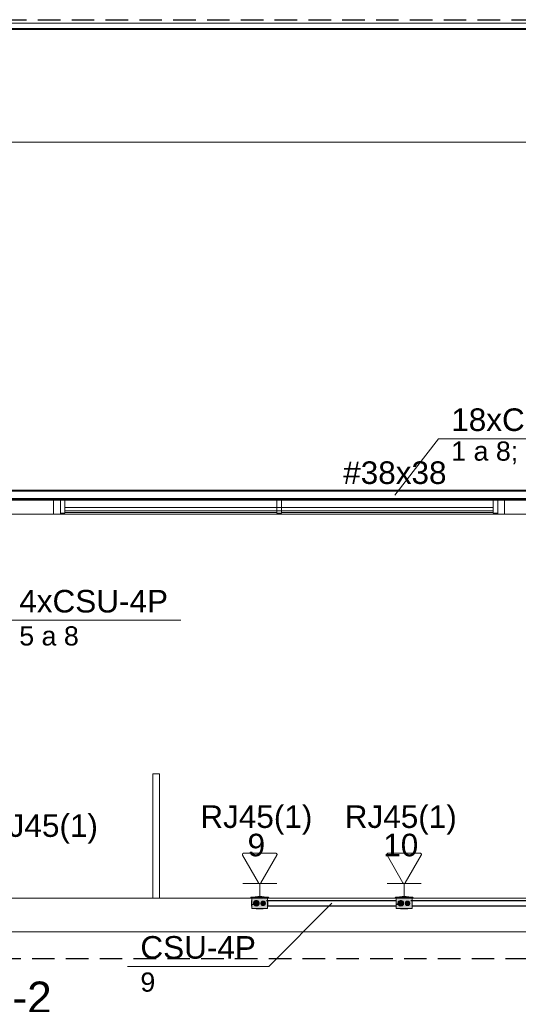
# Model space of a CAD drawing. Header units: millimetres. Extents: x 4476663 to 4477054, y -30323851 to -30323414.
# Tile 104 of 256: x 4476921.32 to 4476925.74, y -30323788.24 to -30323779.51. Entities that reach past the tile are written whole.
import ezdxf

# ---------------------------------------------------------------- set-up
doc = ezdxf.new("R2010")
doc.units = ezdxf.units.MM
doc.linetypes.add('JIS_02_2.0', pattern=[0.3, 0.2, -0.1])
doc.linetypes.add('NULL', pattern=[0])
for name, color, linetype, lineweight in [('CE-Caixa', 9, 'Continuous', 18), ('CE-Condutos (Baixa)', 6, 'Continuous', 25), ('CE-Condutos (Teto)', 1, 'Continuous', 25), ('CE-PT Dados', 7, 'Continuous', 5), ('CE-Textos conduto', 7, 'Continuous', 9), ('CE-Textos fios', 7, 'Continuous', 9), ('IFC-Caixa de passagem-Contorno', 44, 'Continuous', 5), ('IFC-Janela-Contorno', 142, 'Continuous', 5), ('IFC-Parede padrão-Contorno', 44, 'Continuous', 5), ('IFC-Parede-Contorno', 42, 'Continuous', 5), ('Textos', 7, 'Continuous', 9)]:
    doc.layers.add(name, color=color, linetype=linetype, lineweight=lineweight)
doc.styles.add('ARIAL', font='arial.ttf')

msp = doc.modelspace()

# ---------------------------------------------------------------- hatches: boundary and pattern name
at = {"layer": 'CE-Caixa', "linetype": 'Continuous'}
for points in [[(4476923.5174, -30323787.2918), (4476923.3714, -30323787.2918), (4476923.3644, -30323787.2978), (4476923.5244, -30323787.2978)], [(4476923.4866, -30323787.323), (4476923.4772, -30323787.323), (4476923.4764, -30323787.3676), (4476923.4708, -30323787.3676), (4476923.4764, -30323787.3236), (4476923.3744, -30323787.3928), (4476923.5144, -30323787.3928), (4476923.5144, -30323787.2978), (4476923.4902, -30323787.3142)], [(4476923.464, -30323787.3281), (4476923.434, -30323787.3306), (4476923.428, -30323787.3559), (4476923.4569, -30323787.3357), (4476923.5144, -30323787.2978), (4476923.4858, -30323787.2978), (4476923.4848, -30323787.3046), (4476923.4644, -30323787.3176), (4476923.4858, -30323787.2978), (4476923.3744, -30323787.2978), (4476923.3744, -30323787.3928), (4476923.4068, -30323787.3708), (4476923.3911, -30323787.3625), (4476923.3981, -30323787.3354), (4476923.4037, -30323787.3346), (4476923.4144, -30323787.3203), (4476923.4269, -30323787.3316), (4476923.4526, -30323787.3282), (4476923.4572, -30323787.323)], [(4476923.4208, -30323787.3694), (4476923.436, -30323787.3578), (4476923.4385, -30323787.3388), (4476923.4269, -30323787.3236), (4476923.4079, -30323787.3211), (4476923.3927, -30323787.3328), (4476923.3902, -30323787.3518), (4476923.4019, -30323787.3669)], [(4476923.404, -30323787.2878), (4476923.404, -30323787.2918), (4476923.4553, -30323787.2918), (4476923.4848, -30323787.2878)], [(4476923.4269, -30323787.2878), (4476923.4597, -30323787.2878), (4476923.4619, -30323787.2858), (4476923.4269, -30323787.2858)], [(4476923.4917, -30323787.3553), (4476923.4917, -30323787.3353), (4476923.4744, -30323787.3253), (4476923.457, -30323787.3353), (4476923.457, -30323787.3553), (4476923.4744, -30323787.3653)], [(4476924.7985, -30323787.2918), (4476924.6525, -30323787.2918), (4476924.6456, -30323787.2978), (4476924.8056, -30323787.2978)], [(4476924.6555, -30323787.3928), (4476924.7955, -30323787.3928), (4476924.7955, -30323787.2978), (4476924.7583, -30323787.323), (4476924.7732, -30323787.3362), (4476924.777, -30323787.3453), (4476924.7575, -30323787.3676), (4476924.7575, -30323787.3236), (4476924.6927, -30323787.3676), (4476924.6851, -30323787.3676), (4476924.6851, -30323787.3551), (4476924.6656, -30323787.3372), (4476924.6851, -30323787.3346), (4476924.6656, -30323787.323), (4476924.6656, -30323787.3203), (4476924.6851, -30323787.3346), (4476924.6851, -30323787.323), (4476924.708, -30323787.323), (4476924.7099, -30323787.3553), (4476924.736, -30323787.3382), (4476924.7414, -30323787.3312), (4476924.7955, -30323787.2978), (4476924.6555, -30323787.2978)], [(4476924.702, -30323787.3694), (4476924.7172, -30323787.3578), (4476924.7197, -30323787.3388), (4476924.708, -30323787.3236), (4476924.689, -30323787.3211), (4476924.6739, -30323787.3328), (4476924.6714, -30323787.3518), (4476924.683, -30323787.3669)], [(4476924.7551, -30323787.2918), (4476924.7659, -30323787.2878), (4476924.6851, -30323787.2878), (4476924.6851, -30323787.2918)], [(4476924.708, -30323787.2878), (4476924.7408, -30323787.2878), (4476924.743, -30323787.2858), (4476924.708, -30323787.2858)], [(4476924.7728, -30323787.3553), (4476924.7728, -30323787.3353), (4476924.7555, -30323787.3253), (4476924.7382, -30323787.3353), (4476924.7382, -30323787.3553), (4476924.7555, -30323787.3653)]]:
    msp.add_hatch(color=163, dxfattribs=at).paths.add_polyline_path(points)

# ---------------------------------------------------------------- linework, layer by layer
at = {"color": 3, "linetype": 'JIS_02_2.0'}
msp.add_lwpolyline([(4476911.8767, -30323779.5124), (4476930.025, -30323779.5124), (4476930.025, -30323787.838), (4476911.8767, -30323787.838)], close=True, dxfattribs=at)
at = {"layer": 'CE-Caixa'}
for p, q in [((4476923.3714, -30323787.2918), (4476923.3644, -30323787.2978)), ((4476923.3644, -30323787.2978), (4476923.3744, -30323787.2978)), ((4476923.404, -30323787.2918), (4476923.3714, -30323787.2918)), ((4476923.3728, -30323787.3203), (4476923.3728, -30323787.3211)), ((4476923.3744, -30323787.3203), (4476923.3728, -30323787.3203)), ((4476923.3728, -30323787.3211), (4476923.3728, -30323787.3236)), ((4476923.3728, -30323787.3236), (4476923.3728, -30323787.3276)), ((4476923.3728, -30323787.3276), (4476923.3728, -30323787.3328)), ((4476923.3728, -30323787.3328), (4476923.3728, -30323787.3388)), ((4476923.3728, -30323787.3388), (4476923.3728, -30323787.3453)), ((4476923.3728, -30323787.3453), (4476923.3728, -30323787.3518)), ((4476923.3728, -30323787.3518), (4476923.3728, -30323787.3578)), ((4476923.3728, -30323787.3578), (4476923.3728, -30323787.363)), ((4476923.3744, -30323787.2978), (4476923.404, -30323787.2978)), ((4476923.3744, -30323787.2978), (4476923.3744, -30323787.3121)), ((4476923.382, -30323787.2978), (4476923.3744, -30323787.2978)), ((4476923.3744, -30323787.3121), (4476923.3744, -30323787.3178)), ((4476923.3744, -30323787.3178), (4476923.3744, -30323787.3203)), ((4476923.3744, -30323787.3203), (4476923.3744, -30323787.3385)), ((4476923.3744, -30323787.3385), (4476923.3744, -30323787.3458)), ((4476923.3744, -30323787.3458), (4476923.3744, -30323787.3555)), ((4476923.3744, -30323787.3555), (4476923.3744, -30323787.3652)), ((4476923.404, -30323787.2978), (4476923.382, -30323787.2978)), ((4476923.382, -30323787.3578), (4476923.382, -30323787.3518)), ((4476923.3902, -30323787.3388), (4476923.3894, -30323787.3453)), ((4476923.3894, -30323787.3453), (4476923.3902, -30323787.3518)), ((4476923.3927, -30323787.3328), (4476923.3902, -30323787.3388)), ((4476923.3902, -30323787.3518), (4476923.3927, -30323787.3578)), ((4476923.3967, -30323787.3276), (4476923.3927, -30323787.3328)), ((4476923.3927, -30323787.3578), (4476923.3967, -30323787.363)), ((4476923.4019, -30323787.3236), (4476923.3967, -30323787.3276)), ((4476923.4079, -30323787.3211), (4476923.4019, -30323787.3236)), ((4476923.404, -30323787.2878), (4476923.404, -30323787.2918)), ((4476923.4269, -30323787.2878), (4476923.404, -30323787.2878)), ((4476923.4269, -30323787.2918), (4476923.404, -30323787.2918)), ((4476923.404, -30323787.2978), (4476923.4269, -30323787.2978)), ((4476923.4113, -30323787.2978), (4476923.404, -30323787.2978)), ((4476923.4144, -30323787.3203), (4476923.4079, -30323787.3211)), ((4476923.4269, -30323787.2978), (4476923.4113, -30323787.2978)), ((4476923.4208, -30323787.3211), (4476923.4144, -30323787.3203)), ((4476923.4269, -30323787.3236), (4476923.4208, -30323787.3211)), ((4476923.4619, -30323787.2858), (4476923.4269, -30323787.2858)), ((4476923.4269, -30323787.2858), (4476923.4269, -30323787.2878)), ((4476923.4619, -30323787.2878), (4476923.4269, -30323787.2878)), ((4476923.4619, -30323787.2918), (4476923.4269, -30323787.2918)), ((4476923.4269, -30323787.2978), (4476923.4619, -30323787.2978)), ((4476923.4619, -30323787.2978), (4476923.4269, -30323787.2978)), ((4476923.432, -30323787.3276), (4476923.4269, -30323787.3236)), ((4476923.436, -30323787.3328), (4476923.432, -30323787.3276)), ((4476923.432, -30323787.363), (4476923.436, -30323787.3578)), ((4476923.4385, -30323787.3388), (4476923.436, -30323787.3328)), ((4476923.436, -30323787.3578), (4476923.4385, -30323787.3518)), ((4476923.4394, -30323787.3453), (4476923.4385, -30323787.3388)), ((4476923.4385, -30323787.3518), (4476923.4394, -30323787.3453)), ((4476923.455, -30323787.3401), (4476923.4544, -30323787.3453)), ((4476923.4544, -30323787.3453), (4476923.455, -30323787.3505)), ((4476923.457, -30323787.3353), (4476923.455, -30323787.3401)), ((4476923.455, -30323787.3505), (4476923.457, -30323787.3553)), ((4476923.4602, -30323787.3312), (4476923.457, -30323787.3353)), ((4476923.457, -30323787.3553), (4476923.4602, -30323787.3594)), ((4476923.4644, -30323787.328), (4476923.4602, -30323787.3312)), ((4476923.4602, -30323787.3594), (4476923.4644, -30323787.3626)), ((4476923.4619, -30323787.2878), (4476923.4619, -30323787.2858)), ((4476923.4848, -30323787.2878), (4476923.4619, -30323787.2878)), ((4476923.4848, -30323787.2918), (4476923.4619, -30323787.2918)), ((4476923.4619, -30323787.2978), (4476923.4848, -30323787.2978)), ((4476923.4726, -30323787.2978), (4476923.4619, -30323787.2978)), ((4476923.4692, -30323787.326), (4476923.4644, -30323787.328)), ((4476923.4744, -30323787.3253), (4476923.4692, -30323787.326)), ((4476923.4848, -30323787.2978), (4476923.4726, -30323787.2978)), ((4476923.4795, -30323787.326), (4476923.4744, -30323787.3253)), ((4476923.4844, -30323787.328), (4476923.4795, -30323787.326)), ((4476923.4885, -30323787.3312), (4476923.4844, -30323787.328)), ((4476923.4844, -30323787.3626), (4476923.4885, -30323787.3594)), ((4476923.4848, -30323787.2918), (4476923.4848, -30323787.2878)), ((4476923.5174, -30323787.2918), (4476923.4848, -30323787.2918)), ((4476923.4848, -30323787.2978), (4476923.5144, -30323787.2978)), ((4476923.4858, -30323787.2978), (4476923.4848, -30323787.2978)), ((4476923.5037, -30323787.2978), (4476923.4858, -30323787.2978)), ((4476923.4917, -30323787.3353), (4476923.4885, -30323787.3312)), ((4476923.4885, -30323787.3594), (4476923.4917, -30323787.3553)), ((4476923.4937, -30323787.3401), (4476923.4917, -30323787.3353)), ((4476923.4917, -30323787.3553), (4476923.4937, -30323787.3505)), ((4476923.4944, -30323787.3453), (4476923.4937, -30323787.3401)), ((4476923.4937, -30323787.3505), (4476923.4944, -30323787.3453)), ((4476923.5144, -30323787.2978), (4476923.5037, -30323787.2978)), ((4476923.5144, -30323787.2978), (4476923.5244, -30323787.2978)), ((4476923.5144, -30323787.3005), (4476923.5144, -30323787.2978)), ((4476923.5144, -30323787.3203), (4476923.5144, -30323787.3005)), ((4476923.5144, -30323787.323), (4476923.5144, -30323787.3203)), ((4476923.516, -30323787.3203), (4476923.5144, -30323787.3203)), ((4476923.5144, -30323787.3258), (4476923.5144, -30323787.323)), ((4476923.5144, -30323787.3396), (4476923.5144, -30323787.3258)), ((4476923.5144, -30323787.3676), (4476923.5144, -30323787.3396)), ((4476923.516, -30323787.3211), (4476923.516, -30323787.3203)), ((4476923.516, -30323787.323), (4476923.516, -30323787.3211)), ((4476923.516, -30323787.3236), (4476923.516, -30323787.323)), ((4476923.516, -30323787.3276), (4476923.516, -30323787.3236)), ((4476923.516, -30323787.3328), (4476923.516, -30323787.3276)), ((4476923.516, -30323787.3388), (4476923.516, -30323787.3328)), ((4476923.516, -30323787.3453), (4476923.516, -30323787.3388)), ((4476923.516, -30323787.3518), (4476923.516, -30323787.3453)), ((4476923.516, -30323787.3578), (4476923.516, -30323787.3518)), ((4476923.516, -30323787.363), (4476923.516, -30323787.3578)), ((4476923.5244, -30323787.2978), (4476923.5174, -30323787.2918)), ((4476924.6525, -30323787.2918), (4476924.6456, -30323787.2978)), ((4476924.6456, -30323787.2978), (4476924.6555, -30323787.2978)), ((4476924.6851, -30323787.2918), (4476924.6525, -30323787.2918)), ((4476924.6539, -30323787.3203), (4476924.6539, -30323787.3211)), ((4476924.6555, -30323787.3203), (4476924.6539, -30323787.3203)), ((4476924.6539, -30323787.3211), (4476924.6539, -30323787.323)), ((4476924.6539, -30323787.323), (4476924.6539, -30323787.3236)), ((4476924.6539, -30323787.3236), (4476924.6539, -30323787.3276)), ((4476924.6539, -30323787.3276), (4476924.6539, -30323787.3328)), ((4476924.6539, -30323787.3328), (4476924.6539, -30323787.3388)), ((4476924.6539, -30323787.3388), (4476924.6539, -30323787.3453)), ((4476924.6539, -30323787.3453), (4476924.6539, -30323787.3518)), ((4476924.6539, -30323787.3518), (4476924.6539, -30323787.3578)), ((4476924.6539, -30323787.3578), (4476924.6539, -30323787.363)), ((4476924.6555, -30323787.2978), (4476924.6851, -30323787.2978)), ((4476924.6631, -30323787.2978), (4476924.6555, -30323787.2978)), ((4476924.6555, -30323787.2978), (4476924.6555, -30323787.3121)), ((4476924.6555, -30323787.3121), (4476924.6555, -30323787.3178)), ((4476924.6555, -30323787.3178), (4476924.6555, -30323787.3203)), ((4476924.6555, -30323787.3203), (4476924.6555, -30323787.323)), ((4476924.6555, -30323787.323), (4476924.6555, -30323787.3385)), ((4476924.6555, -30323787.3385), (4476924.6555, -30323787.3651)), ((4476924.6656, -30323787.2978), (4476924.6631, -30323787.2978)), ((4476924.6851, -30323787.2978), (4476924.6656, -30323787.2978)), ((4476924.6714, -30323787.3388), (4476924.6705, -30323787.3453)), ((4476924.6705, -30323787.3453), (4476924.6714, -30323787.3518)), ((4476924.6739, -30323787.3328), (4476924.6714, -30323787.3388)), ((4476924.6714, -30323787.3518), (4476924.6739, -30323787.3578)), ((4476924.6778, -30323787.3276), (4476924.6739, -30323787.3328)), ((4476924.6739, -30323787.3578), (4476924.6778, -30323787.363)), ((4476924.683, -30323787.3236), (4476924.6778, -30323787.3276)), ((4476924.689, -30323787.3211), (4476924.683, -30323787.3236)), ((4476924.6851, -30323787.2878), (4476924.6851, -30323787.2918)), ((4476924.708, -30323787.2878), (4476924.6851, -30323787.2878)), ((4476924.708, -30323787.2918), (4476924.6851, -30323787.2918)), ((4476924.6851, -30323787.2978), (4476924.708, -30323787.2978)), ((4476924.6924, -30323787.2978), (4476924.6851, -30323787.2978)), ((4476924.6955, -30323787.3203), (4476924.689, -30323787.3211)), ((4476924.708, -30323787.2978), (4476924.6924, -30323787.2978)), ((4476924.702, -30323787.3211), (4476924.6955, -30323787.3203)), ((4476924.708, -30323787.3236), (4476924.702, -30323787.3211)), ((4476924.743, -30323787.2858), (4476924.708, -30323787.2858)), ((4476924.708, -30323787.2858), (4476924.708, -30323787.2878)), ((4476924.743, -30323787.2878), (4476924.708, -30323787.2878)), ((4476924.743, -30323787.2918), (4476924.708, -30323787.2918)), ((4476924.708, -30323787.2978), (4476924.743, -30323787.2978)), ((4476924.743, -30323787.2978), (4476924.708, -30323787.2978)), ((4476924.7132, -30323787.3276), (4476924.708, -30323787.3236)), ((4476924.7172, -30323787.3328), (4476924.7132, -30323787.3276)), ((4476924.7132, -30323787.363), (4476924.7172, -30323787.3578)), ((4476924.7197, -30323787.3388), (4476924.7172, -30323787.3328)), ((4476924.7172, -30323787.3578), (4476924.7197, -30323787.3518)), ((4476924.7205, -30323787.3453), (4476924.7197, -30323787.3388)), ((4476924.7197, -30323787.3518), (4476924.7205, -30323787.3453)), ((4476924.7362, -30323787.3401), (4476924.7355, -30323787.3453)), ((4476924.7355, -30323787.3453), (4476924.7362, -30323787.3505)), ((4476924.7382, -30323787.3353), (4476924.7362, -30323787.3401)), ((4476924.7362, -30323787.3505), (4476924.7382, -30323787.3553)), ((4476924.7414, -30323787.3312), (4476924.7382, -30323787.3353)), ((4476924.7382, -30323787.3553), (4476924.7414, -30323787.3594)), ((4476924.7455, -30323787.328), (4476924.7414, -30323787.3312)), ((4476924.7414, -30323787.3594), (4476924.7455, -30323787.3626)), ((4476924.743, -30323787.2878), (4476924.743, -30323787.2858)), ((4476924.7659, -30323787.2878), (4476924.743, -30323787.2878)), ((4476924.7659, -30323787.2918), (4476924.743, -30323787.2918)), ((4476924.743, -30323787.2978), (4476924.7659, -30323787.2978)), ((4476924.7538, -30323787.2978), (4476924.743, -30323787.2978)), ((4476924.7503, -30323787.326), (4476924.7455, -30323787.328)), ((4476924.7555, -30323787.3253), (4476924.7503, -30323787.326)), ((4476924.7659, -30323787.2978), (4476924.7538, -30323787.2978)), ((4476924.7607, -30323787.326), (4476924.7555, -30323787.3253)), ((4476924.7655, -30323787.328), (4476924.7607, -30323787.326)), ((4476924.7697, -30323787.3312), (4476924.7655, -30323787.328)), ((4476924.7655, -30323787.3626), (4476924.7697, -30323787.3594)), ((4476924.7659, -30323787.2918), (4476924.7659, -30323787.2878)), ((4476924.7985, -30323787.2918), (4476924.7659, -30323787.2918)), ((4476924.7659, -30323787.2978), (4476924.7955, -30323787.2978)), ((4476924.7669, -30323787.2978), (4476924.7659, -30323787.2978)), ((4476924.7848, -30323787.2978), (4476924.7669, -30323787.2978)), ((4476924.7728, -30323787.3353), (4476924.7697, -30323787.3312)), ((4476924.7697, -30323787.3594), (4476924.7728, -30323787.3553)), ((4476924.7748, -30323787.3401), (4476924.7728, -30323787.3353)), ((4476924.7728, -30323787.3553), (4476924.7748, -30323787.3505)), ((4476924.7755, -30323787.3453), (4476924.7748, -30323787.3401)), ((4476924.7748, -30323787.3505), (4476924.7755, -30323787.3453)), ((4476924.7955, -30323787.2978), (4476924.7848, -30323787.2978)), ((4476924.7955, -30323787.2978), (4476924.8056, -30323787.2978)), ((4476924.7955, -30323787.3005), (4476924.7955, -30323787.2978)), ((4476924.7955, -30323787.3203), (4476924.7955, -30323787.3005)), ((4476924.7955, -30323787.323), (4476924.7955, -30323787.3203)), ((4476924.7971, -30323787.3203), (4476924.7955, -30323787.3203)), ((4476924.7955, -30323787.3258), (4476924.7955, -30323787.323)), ((4476924.7955, -30323787.3396), (4476924.7955, -30323787.3258)), ((4476924.7955, -30323787.3676), (4476924.7955, -30323787.3396)), ((4476924.7971, -30323787.3211), (4476924.7971, -30323787.3203)), ((4476924.7971, -30323787.323), (4476924.7971, -30323787.3211)), ((4476924.7971, -30323787.3236), (4476924.7971, -30323787.323)), ((4476924.7971, -30323787.3276), (4476924.7971, -30323787.3236)), ((4476924.7971, -30323787.3328), (4476924.7971, -30323787.3276)), ((4476924.7971, -30323787.3388), (4476924.7971, -30323787.3328)), ((4476924.7971, -30323787.3453), (4476924.7971, -30323787.3388)), ((4476924.7971, -30323787.3518), (4476924.7971, -30323787.3453)), ((4476924.7971, -30323787.3578), (4476924.7971, -30323787.3518)), ((4476924.7971, -30323787.363), (4476924.7971, -30323787.3578)), ((4476924.8056, -30323787.2978), (4476924.7985, -30323787.2918)), ((4476923.3728, -30323787.363), (4476923.3728, -30323787.3669)), ((4476923.3728, -30323787.3669), (4476923.3728, -30323787.3694)), ((4476923.3728, -30323787.3694), (4476923.3728, -30323787.3703)), ((4476923.3728, -30323787.3703), (4476923.3744, -30323787.3703)), ((4476923.3744, -30323787.3652), (4476923.3744, -30323787.3703)), ((4476923.3744, -30323787.3703), (4476923.3744, -30323787.3928)), ((4476923.3744, -30323787.3928), (4476923.4451, -30323787.3928)), ((4476923.3967, -30323787.363), (4476923.4019, -30323787.3669)), ((4476923.4019, -30323787.3669), (4476923.4079, -30323787.3694)), ((4476923.4079, -30323787.3694), (4476923.4144, -30323787.3703)), ((4476923.4134, -30323787.3942), (4476923.4166, -30323787.3942)), ((4476923.4144, -30323787.3703), (4476923.4208, -30323787.3694)), ((4476923.4166, -30323787.3942), (4476923.4217, -30323787.3942)), ((4476923.4202, -30323787.3942), (4476923.4227, -30323787.3942)), ((4476923.4208, -30323787.3694), (4476923.4269, -30323787.3669)), ((4476923.4227, -30323787.3942), (4476923.4267, -30323787.3942)), ((4476923.4267, -30323787.3942), (4476923.4319, -30323787.3942)), ((4476923.4269, -30323787.3669), (4476923.432, -30323787.363)), ((4476923.4319, -30323787.3942), (4476923.4379, -30323787.3942)), ((4476923.4379, -30323787.3942), (4476923.4444, -30323787.3942)), ((4476923.4444, -30323787.3942), (4476923.4508, -30323787.3942)), ((4476923.4451, -30323787.3928), (4476923.4629, -30323787.3928)), ((4476923.4508, -30323787.3942), (4476923.4569, -30323787.3942)), ((4476923.4569, -30323787.3942), (4476923.462, -30323787.3942)), ((4476923.462, -30323787.3942), (4476923.466, -30323787.3942)), ((4476923.4629, -30323787.3928), (4476923.4762, -30323787.3928)), ((4476923.4644, -30323787.3626), (4476923.4692, -30323787.3646)), ((4476923.466, -30323787.3942), (4476923.4685, -30323787.3942)), ((4476923.467, -30323787.3942), (4476923.4721, -30323787.3942)), ((4476923.4692, -30323787.3646), (4476923.4744, -30323787.3653)), ((4476923.4721, -30323787.3942), (4476923.4753, -30323787.3942)), ((4476923.4744, -30323787.3653), (4476923.4795, -30323787.3646)), ((4476923.4753, -30323787.3942), (4476923.4764, -30323787.3942)), ((4476923.4762, -30323787.3928), (4476923.4764, -30323787.3928)), ((4476923.4764, -30323787.3928), (4476923.4881, -30323787.3928)), ((4476923.4764, -30323787.3942), (4476923.4764, -30323787.3928)), ((4476923.4795, -30323787.3646), (4476923.4844, -30323787.3626)), ((4476923.4881, -30323787.3928), (4476923.5006, -30323787.3928)), ((4476923.5006, -30323787.3928), (4476923.5037, -30323787.3928)), ((4476923.5037, -30323787.3928), (4476923.5044, -30323787.3928)), ((4476923.5044, -30323787.3928), (4476923.5068, -30323787.3928)), ((4476923.5068, -30323787.3928), (4476923.5144, -30323787.3928)), ((4476923.5144, -30323787.3703), (4476923.5144, -30323787.3676)), ((4476923.5144, -30323787.3858), (4476923.5144, -30323787.3703)), ((4476923.5144, -30323787.3703), (4476923.516, -30323787.3703)), ((4476923.5144, -30323787.3901), (4476923.5144, -30323787.3858)), ((4476923.5144, -30323787.3928), (4476923.5144, -30323787.3901)), ((4476923.516, -30323787.3669), (4476923.516, -30323787.363)), ((4476923.516, -30323787.3676), (4476923.516, -30323787.3669)), ((4476923.516, -30323787.3694), (4476923.516, -30323787.3676)), ((4476923.516, -30323787.3703), (4476923.516, -30323787.3694)), ((4476924.6539, -30323787.363), (4476924.6539, -30323787.3669)), ((4476924.6539, -30323787.3669), (4476924.6539, -30323787.3676)), ((4476924.6539, -30323787.3676), (4476924.6539, -30323787.3694)), ((4476924.6539, -30323787.3694), (4476924.6539, -30323787.3703)), ((4476924.6539, -30323787.3703), (4476924.6555, -30323787.3703)), ((4476924.6555, -30323787.3651), (4476924.6555, -30323787.3676)), ((4476924.6555, -30323787.3676), (4476924.6555, -30323787.3703)), ((4476924.6555, -30323787.3703), (4476924.6555, -30323787.3928)), ((4476924.6555, -30323787.3928), (4476924.7263, -30323787.3928)), ((4476924.6778, -30323787.363), (4476924.683, -30323787.3669)), ((4476924.683, -30323787.3669), (4476924.689, -30323787.3694)), ((4476924.689, -30323787.3694), (4476924.6955, -30323787.3703)), ((4476924.6946, -30323787.3942), (4476924.6978, -30323787.3942)), ((4476924.6955, -30323787.3703), (4476924.702, -30323787.3694)), ((4476924.6978, -30323787.3942), (4476924.7029, -30323787.3942)), ((4476924.7014, -30323787.3942), (4476924.7039, -30323787.3942)), ((4476924.702, -30323787.3694), (4476924.708, -30323787.3669)), ((4476924.7039, -30323787.3942), (4476924.7078, -30323787.3942)), ((4476924.7078, -30323787.3942), (4476924.713, -30323787.3942)), ((4476924.708, -30323787.3669), (4476924.7132, -30323787.363)), ((4476924.713, -30323787.3942), (4476924.719, -30323787.3942)), ((4476924.719, -30323787.3942), (4476924.7255, -30323787.3942)), ((4476924.7255, -30323787.3942), (4476924.732, -30323787.3942)), ((4476924.7263, -30323787.3928), (4476924.744, -30323787.3928)), ((4476924.732, -30323787.3942), (4476924.738, -30323787.3942)), ((4476924.738, -30323787.3942), (4476924.7432, -30323787.3942)), ((4476924.7432, -30323787.3942), (4476924.7472, -30323787.3942)), ((4476924.744, -30323787.3928), (4476924.7573, -30323787.3928)), ((4476924.7455, -30323787.3626), (4476924.7503, -30323787.3646)), ((4476924.7472, -30323787.3942), (4476924.7497, -30323787.3942)), ((4476924.7481, -30323787.3942), (4476924.7532, -30323787.3942)), ((4476924.7503, -30323787.3646), (4476924.7555, -30323787.3653)), ((4476924.7532, -30323787.3942), (4476924.7564, -30323787.3942)), ((4476924.7555, -30323787.3653), (4476924.7607, -30323787.3646)), ((4476924.7564, -30323787.3942), (4476924.7575, -30323787.3942)), ((4476924.7573, -30323787.3928), (4476924.7575, -30323787.3928)), ((4476924.7575, -30323787.3928), (4476924.7692, -30323787.3928)), ((4476924.7575, -30323787.3942), (4476924.7575, -30323787.3928)), ((4476924.7607, -30323787.3646), (4476924.7655, -30323787.3626)), ((4476924.7692, -30323787.3928), (4476924.7818, -30323787.3928)), ((4476924.7818, -30323787.3928), (4476924.7848, -30323787.3928)), ((4476924.7848, -30323787.3928), (4476924.7856, -30323787.3928)), ((4476924.7856, -30323787.3928), (4476924.7879, -30323787.3928)), ((4476924.7879, -30323787.3928), (4476924.7955, -30323787.3928)), ((4476924.7955, -30323787.3703), (4476924.7955, -30323787.3676)), ((4476924.7955, -30323787.3858), (4476924.7955, -30323787.3703)), ((4476924.7955, -30323787.3703), (4476924.7971, -30323787.3703)), ((4476924.7955, -30323787.3901), (4476924.7955, -30323787.3858)), ((4476924.7955, -30323787.3928), (4476924.7955, -30323787.3901)), ((4476924.7971, -30323787.3669), (4476924.7971, -30323787.363)), ((4476924.7971, -30323787.3676), (4476924.7971, -30323787.3669)), ((4476924.7971, -30323787.3694), (4476924.7971, -30323787.3676)), ((4476924.7971, -30323787.3703), (4476924.7971, -30323787.3694))]:
    msp.add_line(p, q, dxfattribs=at)
at = {"layer": 'CE-Condutos (Baixa)'}
for p, q in [((4476924.6539, -30323787.323), (4476923.5044, -30323787.323)), ((4476924.6555, -30323787.323), (4476924.6539, -30323787.323)), ((4476924.6656, -30323787.3585), (4476924.6656, -30323787.35)), ((4476927.292, -30323787.323), (4476924.7856, -30323787.323)), ((4476923.516, -30323787.3676), (4476924.6539, -30323787.3676)), ((4476924.7971, -30323787.3676), (4476927.3036, -30323787.3676))]:
    msp.add_line(p, q, dxfattribs=at)
at = {"layer": 'CE-Condutos (Teto)'}
for p, q in [((4476928.4753, -30323783.6892), (4476920.8337, -30323783.6892)), ((4476928.4753, -30323783.6862), (4476921.0623, -30323783.6862)), ((4476921.0623, -30323783.6892), (4476928.4753, -30323783.6892)), ((4476920.8113, -30323783.7652), (4476923.7101, -30323783.7652)), ((4476920.8113, -30323783.7682), (4476923.8912, -30323783.7682)), ((4476923.7101, -30323783.7652), (4476921.0623, -30323783.7652)), ((4476928.4753, -30323783.7652), (4476923.7101, -30323783.7652)), ((4476923.7101, -30323783.7652), (4476928.4753, -30323783.7652)), ((4476923.8912, -30323783.7682), (4476928.4534, -30323783.7682))]:
    msp.add_line(p, q, dxfattribs=at)
at = {"layer": 'CE-PT Dados'}
for p, q in [((4476923.434, -30323787.1651), (4476923.2923, -30323786.9197)), ((4476923.3027, -30323786.9017), (4476923.5859, -30323786.9018)), ((4476923.5963, -30323786.9198), (4476923.4547, -30323787.1651)), ((4476924.7151, -30323787.1651), (4476924.5735, -30323786.9197)), ((4476924.5838, -30323786.9017), (4476924.8671, -30323786.9018)), ((4476924.8775, -30323786.9198), (4476924.7359, -30323787.1651)), ((4476923.4444, -30323787.1711), (4476923.2931, -30323787.1711)), ((4476923.4444, -30323787.1711), (4476923.4444, -30323787.2917)), ((4476923.4444, -30323787.1711), (4476923.5956, -30323787.1711)), ((4476924.7255, -30323787.1711), (4476924.5743, -30323787.1711)), ((4476924.7255, -30323787.1711), (4476924.7255, -30323787.2917)), ((4476924.7255, -30323787.1711), (4476924.8767, -30323787.1711))]:
    msp.add_line(p, q, dxfattribs=at)
for points in [[(4476923.3027, -30323786.9017), (4476923.3013, -30323786.9018), (4476923.2999, -30323786.902), (4476923.2986, -30323786.9024), (4476923.2973, -30323786.903), (4476923.2961, -30323786.9037), (4476923.295, -30323786.9045), (4476923.294, -30323786.9055), (4476923.2931, -30323786.9065), (4476923.2923, -30323786.9077), (4476923.2917, -30323786.9089), (4476923.2912, -30323786.9103), (4476923.2909, -30323786.9116), (4476923.2907, -30323786.913), (4476923.2907, -30323786.9144), (4476923.2909, -30323786.9158), (4476923.2912, -30323786.9171), (4476923.2917, -30323786.9185), (4476923.2923, -30323786.9197)], [(4476923.5963, -30323786.9198), (4476923.597, -30323786.9186), (4476923.5974, -30323786.9173), (4476923.5978, -30323786.9159), (4476923.5979, -30323786.9145), (4476923.5979, -30323786.9131), (4476923.5978, -30323786.9118), (4476923.5974, -30323786.9104), (4476923.597, -30323786.9091), (4476923.5963, -30323786.9078), (4476923.5956, -30323786.9067), (4476923.5947, -30323786.9056), (4476923.5937, -30323786.9046), (4476923.5925, -30323786.9038), (4476923.5913, -30323786.9031), (4476923.59, -30323786.9026), (4476923.5887, -30323786.9022), (4476923.5873, -30323786.9019), (4476923.5859, -30323786.9018)], [(4476924.5838, -30323786.9017), (4476924.5825, -30323786.9018), (4476924.5811, -30323786.902), (4476924.5797, -30323786.9024), (4476924.5785, -30323786.903), (4476924.5773, -30323786.9037), (4476924.5761, -30323786.9045), (4476924.5751, -30323786.9055), (4476924.5742, -30323786.9065), (4476924.5735, -30323786.9077), (4476924.5728, -30323786.9089), (4476924.5723, -30323786.9103), (4476924.572, -30323786.9116), (4476924.5719, -30323786.913), (4476924.5719, -30323786.9144), (4476924.572, -30323786.9158), (4476924.5723, -30323786.9171), (4476924.5728, -30323786.9185), (4476924.5735, -30323786.9197)], [(4476924.8775, -30323786.9198), (4476924.8781, -30323786.9186), (4476924.8786, -30323786.9173), (4476924.8789, -30323786.9159), (4476924.8791, -30323786.9145), (4476924.8791, -30323786.9131), (4476924.8789, -30323786.9118), (4476924.8786, -30323786.9104), (4476924.8781, -30323786.9091), (4476924.8775, -30323786.9078), (4476924.8767, -30323786.9067), (4476924.8758, -30323786.9056), (4476924.8748, -30323786.9046), (4476924.8737, -30323786.9038), (4476924.8725, -30323786.9031), (4476924.8712, -30323786.9026), (4476924.8699, -30323786.9022), (4476924.8685, -30323786.9019), (4476924.8671, -30323786.9018)], [(4476923.434, -30323787.1651), (4476923.4347, -30323787.1663), (4476923.4356, -30323787.1673), (4476923.4366, -30323787.1683), (4476923.4378, -30323787.1691), (4476923.439, -30323787.1698), (4476923.4403, -30323787.1704), (4476923.4416, -30323787.1708), (4476923.443, -30323787.171), (4476923.4444, -30323787.1711), (4476923.4457, -30323787.171), (4476923.4471, -30323787.1708), (4476923.4485, -30323787.1704), (4476923.4497, -30323787.1698), (4476923.4509, -30323787.1691), (4476923.4521, -30323787.1683), (4476923.4531, -30323787.1673), (4476923.454, -30323787.1663), (4476923.4547, -30323787.1651)], [(4476924.7151, -30323787.1651), (4476924.7159, -30323787.1663), (4476924.7168, -30323787.1673), (4476924.7178, -30323787.1683), (4476924.7189, -30323787.1691), (4476924.7201, -30323787.1698), (4476924.7214, -30323787.1704), (4476924.7227, -30323787.1708), (4476924.7241, -30323787.171), (4476924.7255, -30323787.1711), (4476924.7269, -30323787.171), (4476924.7283, -30323787.1708), (4476924.7296, -30323787.1704), (4476924.7309, -30323787.1698), (4476924.7321, -30323787.1691), (4476924.7332, -30323787.1683), (4476924.7342, -30323787.1673), (4476924.7351, -30323787.1663), (4476924.7359, -30323787.1651)]]:
    msp.add_lwpolyline(points, dxfattribs=at)
at = {"layer": 'CE-Textos fios'}
for p, q in [((4476924.6433, -30323783.7272), (4476925.029, -30323783.2272)), ((4476925.029, -30323783.2272), (4476927.6336, -30323783.2272)), ((4476921.197, -30323784.8364), (4476922.7455, -30323784.8364)), ((4476924.0849, -30323787.3453), (4476923.5249, -30323787.9053)), ((4476922.2715, -30323787.9053), (4476923.5249, -30323787.9053))]:
    msp.add_line(p, q, dxfattribs=at)
at = {"layer": 'IFC-Caixa de passagem-Contorno'}
for p, q in [((4476923.5224, -30323787.2917), (4476923.3664, -30323787.2917)), ((4476923.3664, -30323787.2917), (4476923.3664, -30323787.2977)), ((4476923.5224, -30323787.2977), (4476923.3664, -30323787.2977)), ((4476923.3744, -30323787.2977), (4476923.3744, -30323787.3927)), ((4476923.5144, -30323787.2977), (4476923.5144, -30323787.3927)), ((4476923.5224, -30323787.2917), (4476923.5224, -30323787.2977)), ((4476924.8035, -30323787.2917), (4476924.6475, -30323787.2917)), ((4476924.6475, -30323787.2917), (4476924.6475, -30323787.2977)), ((4476924.8035, -30323787.2977), (4476924.6475, -30323787.2977)), ((4476924.6555, -30323787.2977), (4476924.6555, -30323787.3927)), ((4476924.7955, -30323787.2977), (4476924.7955, -30323787.3927)), ((4476924.8035, -30323787.2917), (4476924.8035, -30323787.2977)), ((4476923.5144, -30323787.3927), (4476923.3744, -30323787.3927)), ((4476924.7955, -30323787.3927), (4476924.6555, -30323787.3927))]:
    msp.add_line(p, q, dxfattribs=at)
for centre, radius in [((4476923.4144, -30323787.3453), 0.025), ((4476923.4744, -30323787.3453), 0.0199), ((4476924.6955, -30323787.3453), 0.025), ((4476924.7555, -30323787.3453), 0.0199)]:
    msp.add_circle(centre, radius, dxfattribs=at)
at = {"layer": 'IFC-Janela-Contorno', "color": 8, "lineweight": 5}
for p, q in [((4476921.6164, -30323783.7556), (4476921.6714, -30323783.7556)), ((4476921.6164, -30323783.8956), (4476921.6164, -30323783.7709)), ((4476921.6714, -30323783.7556), (4476921.6764, -30323783.7556)), ((4476921.6764, -30323783.7556), (4476925.5564, -30323783.7556)), ((4476921.6764, -30323783.7656), (4476921.6764, -30323783.7556)), ((4476921.6764, -30323783.8835), (4476921.6764, -30323783.7556)), ((4476921.6764, -30323783.7656), (4476921.6792, -30323783.7656)), ((4476921.6792, -30323783.7656), (4476921.7164, -30323783.7656)), ((4476921.7164, -30323783.774), (4476921.7164, -30323783.7656)), ((4476921.7164, -30323783.7706), (4476923.5964, -30323783.7706)), ((4476921.7164, -30323783.8856), (4476921.7164, -30323783.774)), ((4476923.5964, -30323783.7656), (4476923.5992, -30323783.7656)), ((4476923.5964, -30323783.8772), (4476923.5964, -30323783.7656)), ((4476923.5992, -30323783.7656), (4476923.6364, -30323783.7656)), ((4476923.6364, -30323783.774), (4476923.6364, -30323783.7656)), ((4476923.6364, -30323783.7706), (4476925.5164, -30323783.7706)), ((4476923.6364, -30323783.8856), (4476923.6364, -30323783.774)), ((4476925.5164, -30323783.7656), (4476925.5192, -30323783.7656)), ((4476925.5164, -30323783.8772), (4476925.5164, -30323783.7656)), ((4476925.5192, -30323783.7656), (4476925.5564, -30323783.7656)), ((4476925.5564, -30323783.7677), (4476925.5564, -30323783.7556)), ((4476925.5564, -30323783.7556), (4476925.6097, -30323783.7556)), ((4476925.5564, -30323783.774), (4476925.5564, -30323783.7656)), ((4476925.5564, -30323783.8956), (4476925.5564, -30323783.7677)), ((4476925.6097, -30323783.7556), (4476925.6164, -30323783.7556)), ((4476925.6164, -30323783.8803), (4476925.6164, -30323783.7556)), ((4476921.7164, -30323783.8356), (4476921.9824, -30323783.8356)), ((4476921.7164, -30323783.8656), (4476925.2504, -30323783.8656)), ((4476921.9824, -30323783.8356), (4476925.5164, -30323783.8356)), ((4476925.2504, -30323783.8656), (4476925.5164, -30323783.8656)), ((4476921.6164, -30323783.8956), (4476921.6231, -30323783.8956)), ((4476921.6231, -30323783.8956), (4476921.6764, -30323783.8956)), ((4476921.6764, -30323783.8856), (4476921.6764, -30323783.8772)), ((4476921.6764, -30323783.8956), (4476921.6764, -30323783.8835)), ((4476921.6764, -30323783.8956), (4476921.6764, -30323783.8856)), ((4476921.6764, -30323783.8856), (4476921.7136, -30323783.8856)), ((4476921.6764, -30323783.8956), (4476925.5564, -30323783.8956)), ((4476921.7136, -30323783.8856), (4476921.7164, -30323783.8856)), ((4476921.7164, -30323783.8806), (4476923.5964, -30323783.8806)), ((4476923.5964, -30323783.8856), (4476923.5964, -30323783.8772)), ((4476923.5964, -30323783.8856), (4476923.6336, -30323783.8856)), ((4476923.6336, -30323783.8856), (4476923.6364, -30323783.8856)), ((4476923.6364, -30323783.8806), (4476925.5164, -30323783.8806)), ((4476925.5164, -30323783.8856), (4476925.5164, -30323783.8772)), ((4476925.5164, -30323783.8856), (4476925.5536, -30323783.8856)), ((4476925.5536, -30323783.8856), (4476925.5564, -30323783.8856)), ((4476925.5564, -30323783.8956), (4476925.5615, -30323783.8956)), ((4476925.5615, -30323783.8956), (4476925.6164, -30323783.8956))]:
    msp.add_line(p, q, dxfattribs=at)
at = {"layer": 'IFC-Parede padrão-Contorno', "color": 8, "lineweight": 5}
for p, q in [((4476911.9824, -30323779.598), (4476938.0255, -30323779.598)), ((4476899.984, -30323780.598), (4476945.8786, -30323780.598)), ((4476921.171, -30323783.7556), (4476921.6164, -30323783.7556)), ((4476921.6164, -30323783.7556), (4476921.7179, -30323783.7556)), ((4476921.6164, -30323783.8803), (4476921.6164, -30323783.7556)), ((4476924.8256, -30323783.7556), (4476925.6164, -30323783.7556)), ((4476925.6164, -30323783.7556), (4476925.671, -30323783.7556)), ((4476925.6164, -30323783.8956), (4476925.6164, -30323783.7709)), ((4476925.671, -30323783.7556), (4476926.1164, -30323783.7556)), ((4476921.1164, -30323783.8956), (4476921.5619, -30323783.8956)), ((4476921.5619, -30323783.8956), (4476921.6164, -30323783.8956)), ((4476925.6164, -30323783.8956), (4476926.0619, -30323783.8956)), ((4476922.4964, -30323787.2989), (4476922.4964, -30323786.1989)), ((4476922.4964, -30323786.1989), (4476922.5564, -30323786.1989)), ((4476922.5564, -30323787.2989), (4476922.5564, -30323786.1989))]:
    msp.add_line(p, q, dxfattribs=at)
at = {"layer": 'IFC-Parede-Contorno', "color": 8, "lineweight": 5}
for p, q in [((4476919.8947, -30323779.5438), (4476921.3784, -30323779.5438)), ((4476921.3784, -30323779.5438), (4476938.5683, -30323779.5438)), ((4476919.132, -30323779.5919), (4476922.1782, -30323779.5919)), ((4476922.1782, -30323779.5919), (4476922.6218, -30323779.5919)), ((4476922.6218, -30323779.5919), (4476922.6269, -30323779.5919)), ((4476922.6269, -30323779.5919), (4476923.7134, -30323779.5919)), ((4476923.7134, -30323779.5919), (4476923.7883, -30323779.5919)), ((4476923.7883, -30323779.5919), (4476939.7234, -30323779.5919)), ((4476914.2425, -30323787.2989), (4476939.8387, -30323787.2989)), ((4476920.649, -30323787.5989), (4476941.0274, -30323787.5989))]:
    msp.add_line(p, q, dxfattribs=at)

# ---------------------------------------------------------------- texts
at = {"layer": 'CE-Textos conduto', "linetype": 'NULL', "insert": (4476924.6433, -30323783.631), "char_height": 0.2, "width": 1.832927, "attachment_point": 8, "line_spacing_factor": 0.6, "style": 'ARIAL'}
msp.add_mtext('#38x38', dxfattribs=at)
at = {"layer": 'CE-Textos fios', "linetype": 'NULL', "attachment_point": 7, "line_spacing_factor": 0.6, "style": 'ARIAL'}
for s, insert, char_height, width in [('18xCSU-4P', (4476925.1433, -30323783.1612), 0.2, 2.95061), ('1 a 8; 28 a 30; 32 a 38', (4476925.1433, -30323783.4533), 0.17, 4.751966), ('4xCSU-4P', (4476921.3113, -30323784.7704), 0.2, 2.639939), ('5 a 8', (4476921.3113, -30323785.0625), 0.17, 1.056021), ('CSU-4P', (4476922.3858, -30323787.8393), 0.2, 2.049695), ('9', (4476922.3858, -30323788.1314), 0.17, 0.26407)]:
    msp.add_mtext(s, dxfattribs=dict(at, insert=insert, char_height=char_height, width=width))
at = {"layer": 'Textos', "linetype": 'NULL', "line_spacing_factor": 0.6, "style": 'ARIAL'}
for s, insert, char_height, width, attachment_point in [('RJ45(1)', (4476923.4144, -30323786.7377), 0.2, 1.987195, 8), ('RJ45(1)', (4476924.6955, -30323786.7377), 0.2, 1.987195, 8), ('RJ45(1)', (4476921.0156, -30323786.817), 0.2, 1.987195, 7), ('9', (4476923.4144, -30323786.9317), 0.2, 0.310671, 8), ('10', (4476924.6955, -30323786.9317), 0.2, 0.621341, 8), ('CAB -2', (4476920.9688, -30323788.3235), 0.28, 2.168366, 8)]:
    msp.add_mtext(s, dxfattribs=dict(at, insert=insert, char_height=char_height, width=width, attachment_point=attachment_point))

doc.saveas('drawing.dxf')
